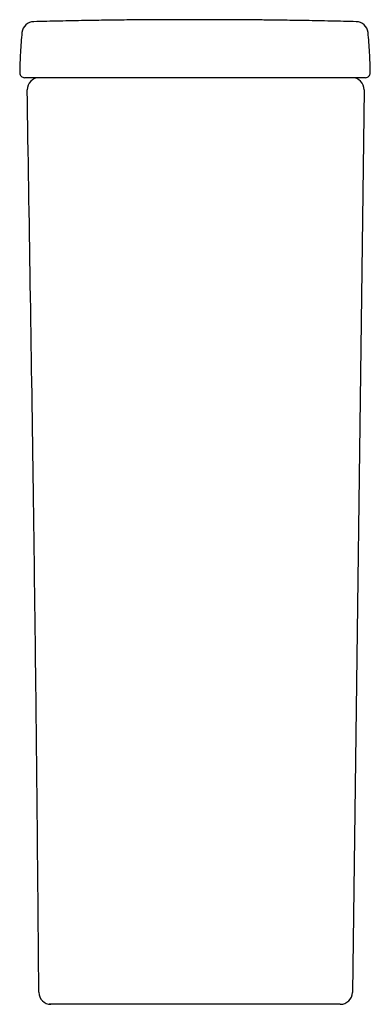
# Model space of a CAD drawing. Header units: millimetres. Extents: x 3953.752 to 3953.897, y 1949.201 to 1949.608.
import ezdxf

# ---------------------------------------------------------------- set-up
doc = ezdxf.new("R2010")
doc.units = ezdxf.units.MM
doc.layers.add('SANINDUSA', color=3, linetype='Continuous')

msp = doc.modelspace()

# ---------------------------------------------------------------- linework, layer by layer
at = {"layer": 'SANINDUSA'}
for p, q in [((3953.797529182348, 1949.607406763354), (3953.797529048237, 1949.607406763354)), ((3953.893971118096, 1949.578475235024), (3953.889101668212, 1949.205475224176)), ((3953.764471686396, 1949.20054049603), (3953.763670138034, 1949.20060516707)), ((3953.884102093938, 1949.20054049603), (3953.764471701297, 1949.20054049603))]:
    msp.add_line(p, q, dxfattribs=at)
for centre, radius, start, end in [((3953.757475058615, 1949.601695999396), 0.005000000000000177, 91.42602758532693, 174.1122979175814), ((3953.890599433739, 1949.601695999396), 0.005000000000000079, 5.890944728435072, 88.56143693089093), ((3953.753548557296, 1949.585540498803), 0.002000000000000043, 179.899358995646, 270.0202161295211), ((3953.759659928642, 1949.578540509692), 0.00499998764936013, 90.00023960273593, 180.8745579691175), ((3953.888971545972, 1949.578540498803), 0.005, 359.2520558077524, 90), ((3953.894525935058, 1949.585540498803), 0.001999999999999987, 269.9797927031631, 1.167922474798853), ((3953.764471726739, 1949.205540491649), 0.004999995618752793, 180.4706101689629, 269.9997084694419), ((3953.884102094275, 1949.205540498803), 0.005, 270, 359.2520558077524)]:
    msp.add_arc(centre, radius, start, end, dxfattribs=at)
for points, knots in [([(3953.797550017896, 1949.607405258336), (3953.796975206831, 1949.607399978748), (3953.793693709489, 1949.60736983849), (3953.787327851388, 1949.607287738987), (3953.778074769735, 1949.607144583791), (3953.767955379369, 1949.606951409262), (3953.760921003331, 1949.606779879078), (3953.75735062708, 1949.606694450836)], [0, 0, 0, 0, 0.04288912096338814, 0.2448466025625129, 0.4750017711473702, 0.7333546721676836, 1, 1, 1, 1]), ([(3953.850457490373, 1949.60740747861), (3953.850478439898, 1949.607407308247), (3953.85054932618, 1949.607406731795), (3953.84987506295, 1949.607412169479), (3953.848466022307, 1949.607423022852), (3953.846336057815, 1949.607438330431), (3953.843562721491, 1949.607456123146), (3953.840259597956, 1949.607474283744), (3953.836464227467, 1949.607490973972), (3953.831992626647, 1949.607505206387), (3953.827226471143, 1949.607513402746), (3953.822371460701, 1949.607514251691), (3953.817951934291, 1949.607508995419), (3953.813666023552, 1949.607498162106), (3953.809711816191, 1949.607483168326), (3953.806129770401, 1949.607465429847), (3953.803087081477, 1949.60744728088), (3953.800610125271, 1949.607430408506), (3953.798832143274, 1949.607417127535), (3953.79770244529, 1949.607408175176), (3953.797587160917, 1949.607407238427), (3953.797528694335, 1949.607406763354)], [0, 0, 0, 0, 0.0227666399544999, 0.07703480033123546, 0.129774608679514, 0.1840444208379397, 0.2367905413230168, 0.2910663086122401, 0.3438188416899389, 0.3981008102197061, 0.4648808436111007, 0.5176349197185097, 0.5719179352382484, 0.6246695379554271, 0.6789501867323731, 0.7316977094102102, 0.7859746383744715, 0.8387179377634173, 0.8929912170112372, 0.9457303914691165, 1, 1, 1, 1]), ([(3953.890724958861, 1949.606694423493), (3953.887211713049, 1949.606778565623), (3953.880303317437, 1949.606947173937), (3953.870387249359, 1949.607137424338), (3953.861366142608, 1949.607279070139), (3953.854851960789, 1949.607363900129), (3953.85134480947, 1949.607397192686), (3953.850457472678, 1949.607405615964)], [0, 0, 0, 0, 0.2618640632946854, 0.5147383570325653, 0.7387510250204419, 0.9339019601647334, 1, 1, 1, 1]), ([(3953.752501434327, 1949.602208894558), (3953.752254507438, 1949.599524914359), (3953.751739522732, 1949.593953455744), (3953.751612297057, 1949.588359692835), (3953.751548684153, 1949.585562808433)], [0, 0, 0, 0, 0.4999994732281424, 1, 1, 1, 1]), ([(3953.896525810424, 1949.585562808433), (3953.896462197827, 1949.588359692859), (3953.896334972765, 1949.593953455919), (3953.895819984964, 1949.599524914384), (3953.895573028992, 1949.602209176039)], [0, 0, 0, 0, 0.5000005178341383, 1, 1, 1, 1]), ([(3953.754466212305, 1949.583540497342), (3953.754216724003, 1949.583540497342), (3953.753717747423, 1949.583540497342), (3953.753459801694, 1949.583540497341), (3953.753548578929, 1949.583540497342), (3953.753548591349, 1949.583540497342)], [0, 0, 0, 0, 0.4999650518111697, 0.9999300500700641, 1, 1, 1, 1]), ([(3953.756416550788, 1949.583540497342), (3953.756293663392, 1949.583540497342), (3953.755947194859, 1949.583540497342), (3953.755405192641, 1949.583540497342), (3953.754892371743, 1949.583540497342), (3953.754540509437, 1949.583540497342), (3953.754490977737, 1949.583540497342), (3953.754466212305, 1949.583540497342)], [0, 0, 0, 0, 0.1207956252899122, 0.340570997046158, 0.5603632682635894, 0.7801853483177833, 1, 1, 1, 1]), ([(3953.891660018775, 1949.583540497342), (3953.880394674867, 1949.583540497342), (3953.857863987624, 1949.583540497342), (3953.824052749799, 1949.583540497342), (3953.790234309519, 1949.583540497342), (3953.767689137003, 1949.583540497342), (3953.756416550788, 1949.583540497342)], [0, 0, 0, 0, 0.2499216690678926, 0.4998433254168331, 0.7499216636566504, 1, 1, 1, 1]), ([(3953.893608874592, 1949.583540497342), (3953.893600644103, 1949.583540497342), (3953.893577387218, 1949.583540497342), (3953.893362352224, 1949.583540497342), (3953.892922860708, 1949.583540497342), (3953.892332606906, 1949.583540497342), (3953.89188421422, 1949.583540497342), (3953.891660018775, 1949.583540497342)], [0, 0, 0, 0, 0.1204399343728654, 0.3403269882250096, 0.560208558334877, 0.7801051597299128, 1, 1, 1, 1]), ([(3953.894525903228, 1949.583540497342), (3953.894487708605, 1949.583540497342), (3953.894411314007, 1949.583540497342), (3953.89387636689, 1949.583540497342), (3953.893608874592, 1949.583540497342)], [0, 0, 0, 0, 0.4999649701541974, 1, 1, 1, 1]), ([(3953.759471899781, 1949.205499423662), (3953.75916916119, 1949.240840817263), (3953.758563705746, 1949.31152106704), (3953.756964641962, 1949.435844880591), (3953.755527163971, 1949.524821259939), (3953.754660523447, 1949.578464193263)], [0, 0, 0, 0, 0.2842515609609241, 0.5684827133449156, 1, 1, 1, 1])]:
    msp.add_open_spline(points, degree=3, knots=knots, dxfattribs=at)

doc.saveas('drawing.dxf')
